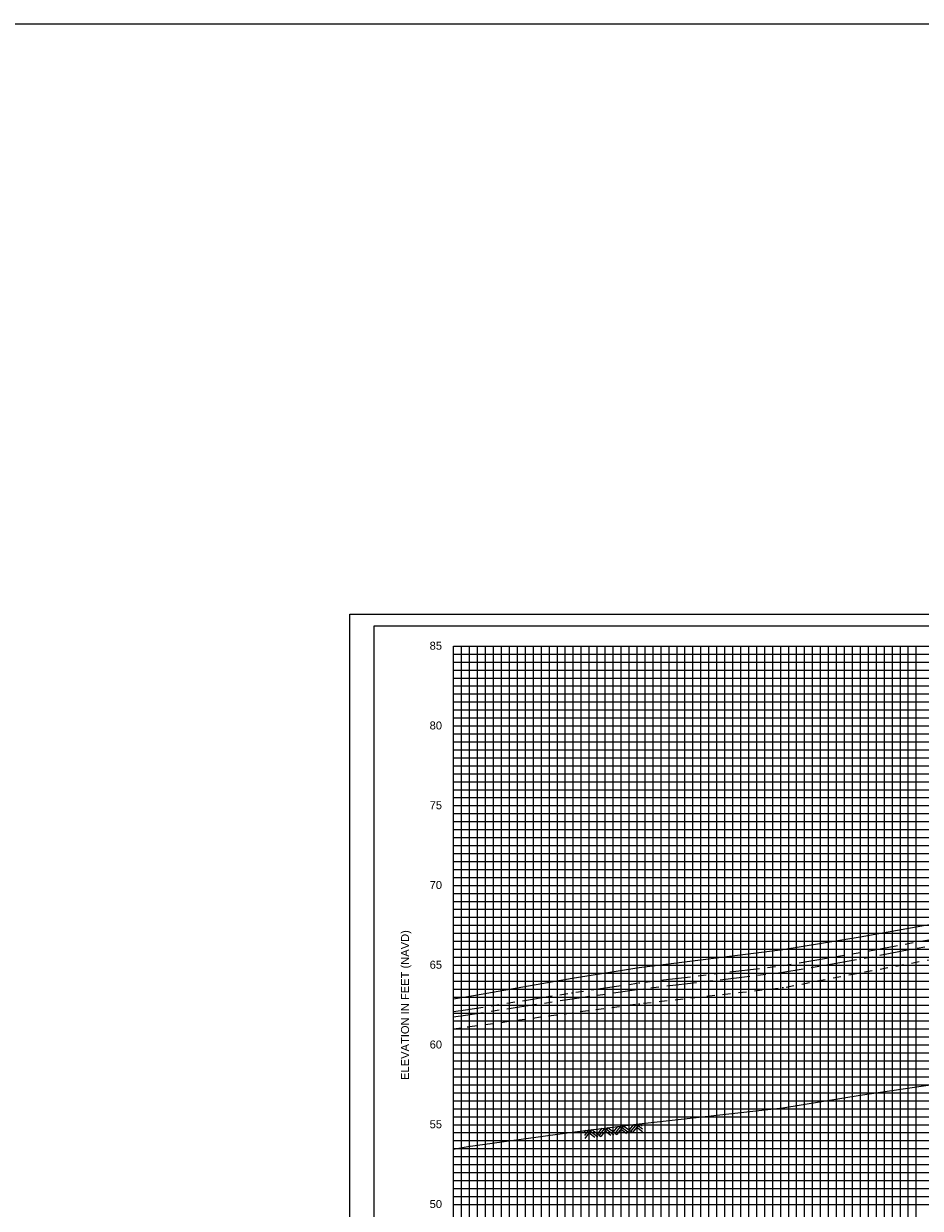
# Model space of a CAD drawing. Header units: inches. Extents: x -32 to 57.8, y 32 to 75.3.
# Tile 7 of 11: x 12.9 to 24.2, y 41.3 to 56.2. Entities that reach past the tile are written whole.
import ezdxf
from ezdxf.enums import TextEntityAlignment as Align

# ---------------------------------------------------------------- set-up
doc = ezdxf.new("R2010")
doc.units = ezdxf.units.IN
doc.header["$LTSCALE"] = 0.3
doc.header["$MEASUREMENT"] = 0
for name, pattern in [('CENTER', [2, 1.25, -0.25, 0.25, -0.25]), ('DOT', [0.25, 0, -0.25]), ('HIDDEN', [0.375, 0.25, -0.125]), ('PHANTOM', [2.5, 1.25, -0.25, 0.25, -0.25, 0.25, -0.25])]:
    doc.linetypes.add(name, pattern=pattern)
doc.layers.get('0').update_dxf_attribs({"color": 3, "plot": 0})
for name, color, linetype in [('1', 5, 'Continuous'), ('2', 50, 'Continuous'), ('3', 9, 'DOT'), ('STREAM', 5, 'Continuous'), ('STRUCTURE', 30, 'Continuous'), ('TEXT', 255, 'Continuous'), ('WS10', 4, 'HIDDEN'), ('WS100', 5, 'PHANTOM'), ('WS50', 1, 'CENTER'), ('WS500', 1, 'Continuous')]:
    doc.layers.add(name, color=color, linetype=linetype)
doc.styles.add('ARIAL', font='ARIAL.TTF')

# ---------------------------------------------------------------- blocks, each defined once
blk = doc.blocks.new('rock')
at = {"layer": 'STREAM'}
for p, q in [((0.171, 0.001), (0.147, -0.023)), ((0.209, 0.001), (0.147, -0.061)), ((0.247, 0.001), (0.147, -0.099)), ((0.251, 0.001), (0.351, -0.099)), ((0.375, 0.001), (0.313, -0.061)), ((0.413, 0.001), (0.332, -0.08)), ((0.451, 0.001), (0.351, -0.099)), ((0.451, 0.001), (0.551, -0.099)), ((0.575, 0.001), (0.513, -0.061)), ((0.613, 0.001), (0.532, -0.08)), ((0.651, 0.001), (0.551, -0.099)), ((0.651, 0.001), (0.751, -0.099)), ((0.776, 0.001), (0.713, -0.061)), ((0.813, 0.001), (0.732, -0.08)), ((0.851, 0.001), (0.751, -0.099)), ((0.851, 0.001), (0.88, -0.028)), ((0.211, -0.034), (0.275, -0.099)), ((0.23, -0.016), (0.313, -0.099)), ((0.413, -0.036), (0.475, -0.099)), ((0.432, -0.018), (0.513, -0.099)), ((0.613, -0.036), (0.676, -0.099)), ((0.632, -0.018), (0.713, -0.099)), ((0.813, -0.036), (0.876, -0.099)), ((0.832, -0.018), (0.88, -0.066))]:
    blk.add_line(p, q, dxfattribs=at)

msp = doc.modelspace()

# ---------------------------------------------------------------- linework, layer by layer
at = {"color": 252}
msp.add_lwpolyline([(17, 48.777), (33.1, 48.777), (33.1, 38.477), (17, 38.477)], close=True, dxfattribs=at)
at = {"layer": '1'}
for p, q in [((17.3, 48.627), (17.3, 38.627)), ((32.8, 48.627), (17.3, 48.627))]:
    msp.add_line(p, q, dxfattribs=at)
at = {"layer": '2', "color": 50}
for p, q in [((18.3, 39.377), (18.3, 48.377)), ((18.3, 48.377), (31.3, 48.377)), ((19.3, 39.377), (19.3, 48.377)), ((20.3, 39.377), (20.3, 48.377)), ((21.3, 39.377), (21.3, 48.377)), ((22.3, 39.377), (22.3, 48.377)), ((23.3, 39.377), (23.3, 48.377)), ((18.3, 46.377), (31.3, 46.377)), ((18.3, 45.377), (31.3, 45.377)), ((18.3, 44.377), (31.3, 44.377)), ((18.3, 43.377), (31.3, 43.377)), ((18.3, 42.377), (31.3, 42.377)), ((18.3, 41.377), (31.3, 41.377))]:
    msp.add_line(p, q, dxfattribs=at)
at = {"layer": '2', "color": 50, "linetype": 'Continuous'}
msp.add_line((18.3, 47.377), (31.3, 47.377), dxfattribs=at)
at = {"layer": '3', "color": 8, "linetype": 'Continuous'}
for p, q in [((18.3, 48.277), (31.3, 48.277)), ((18.4, 39.377), (18.4, 48.377)), ((18.5, 39.377), (18.5, 48.377)), ((18.6, 39.377), (18.6, 48.377)), ((18.7, 39.377), (18.7, 48.377)), ((18.8, 39.377), (18.8, 48.377)), ((18.9, 39.377), (18.9, 48.377)), ((19, 39.377), (19, 48.377)), ((19.1, 39.377), (19.1, 48.377)), ((19.2, 39.377), (19.2, 48.377)), ((19.4, 39.377), (19.4, 48.377)), ((19.5, 39.377), (19.5, 48.377)), ((19.6, 39.377), (19.6, 48.377)), ((19.7, 39.377), (19.7, 48.377)), ((19.8, 39.377), (19.8, 48.377)), ((19.9, 39.377), (19.9, 48.377)), ((20, 39.377), (20, 48.377)), ((20.1, 39.377), (20.1, 48.377)), ((20.2, 39.377), (20.2, 48.377)), ((20.4, 39.377), (20.4, 48.377)), ((20.5, 39.377), (20.5, 48.377)), ((20.6, 39.377), (20.6, 48.377)), ((20.7, 39.377), (20.7, 48.377)), ((20.8, 39.377), (20.8, 48.377)), ((20.9, 39.377), (20.9, 48.377)), ((21, 39.377), (21, 48.377)), ((21.1, 39.377), (21.1, 48.377)), ((21.2, 39.377), (21.2, 48.377)), ((21.4, 39.377), (21.4, 48.377)), ((21.5, 39.377), (21.5, 48.377)), ((21.6, 39.377), (21.6, 48.377)), ((21.7, 39.377), (21.7, 48.377)), ((21.8, 39.377), (21.8, 48.377)), ((21.9, 39.377), (21.9, 48.377)), ((22, 39.377), (22, 48.377)), ((22.1, 39.377), (22.1, 48.377)), ((22.2, 39.377), (22.2, 48.377)), ((22.4, 39.377), (22.4, 48.377)), ((22.5, 39.377), (22.5, 48.377)), ((22.6, 39.377), (22.6, 48.377)), ((22.7, 39.377), (22.7, 48.377)), ((22.8, 39.377), (22.8, 48.377)), ((22.9, 39.377), (22.9, 48.377)), ((23, 39.377), (23, 48.377)), ((23.1, 39.377), (23.1, 48.377)), ((23.2, 39.377), (23.2, 48.377)), ((23.4, 39.377), (23.4, 48.377)), ((23.5, 39.377), (23.5, 48.377)), ((23.6, 39.377), (23.6, 48.377)), ((23.7, 39.377), (23.7, 48.377)), ((23.8, 39.377), (23.8, 48.377)), ((23.9, 39.377), (23.9, 48.377)), ((24, 39.377), (24, 48.377)), ((24.1, 39.377), (24.1, 48.377)), ((18.3, 48.177), (31.3, 48.177)), ((18.3, 48.077), (31.3, 48.077)), ((18.3, 47.977), (31.3, 47.977)), ((18.3, 47.877), (31.3, 47.877)), ((18.3, 47.777), (31.3, 47.777)), ((18.3, 47.677), (31.3, 47.677)), ((18.3, 47.577), (31.3, 47.577)), ((18.3, 47.477), (31.3, 47.477)), ((18.3, 47.277), (31.3, 47.277)), ((18.3, 47.177), (31.3, 47.177)), ((18.3, 47.077), (31.3, 47.077)), ((18.3, 46.977), (31.3, 46.977)), ((18.3, 46.877), (31.3, 46.877)), ((18.3, 46.777), (31.3, 46.777)), ((18.3, 46.677), (31.3, 46.677)), ((18.3, 46.577), (31.3, 46.577)), ((18.3, 46.477), (31.3, 46.477)), ((18.3, 46.277), (31.3, 46.277)), ((18.3, 46.177), (31.3, 46.177)), ((18.3, 46.077), (31.3, 46.077)), ((18.3, 45.977), (31.3, 45.977)), ((18.3, 45.877), (31.3, 45.877)), ((18.3, 45.777), (31.3, 45.777)), ((18.3, 45.677), (31.3, 45.677)), ((18.3, 45.577), (31.3, 45.577)), ((18.3, 45.477), (31.3, 45.477)), ((18.3, 45.277), (31.3, 45.277)), ((18.3, 45.177), (31.3, 45.177)), ((18.3, 45.077), (31.3, 45.077)), ((18.3, 44.977), (31.3, 44.977)), ((18.3, 44.877), (31.3, 44.877)), ((18.3, 44.777), (31.3, 44.777)), ((18.3, 44.677), (31.3, 44.677)), ((18.3, 44.577), (31.3, 44.577)), ((18.3, 44.477), (31.3, 44.477)), ((18.3, 44.277), (31.3, 44.277)), ((18.3, 44.177), (31.3, 44.177)), ((18.3, 44.077), (31.3, 44.077)), ((18.3, 43.977), (31.3, 43.977)), ((18.3, 43.877), (31.3, 43.877)), ((18.3, 43.777), (31.3, 43.777)), ((18.3, 43.677), (31.3, 43.677)), ((18.3, 43.577), (31.3, 43.577)), ((18.3, 43.477), (31.3, 43.477)), ((18.3, 43.277), (31.3, 43.277)), ((18.3, 43.177), (31.3, 43.177)), ((18.3, 43.077), (31.3, 43.077)), ((18.3, 42.977), (31.3, 42.977)), ((18.3, 42.877), (31.3, 42.877)), ((18.3, 42.777), (31.3, 42.777)), ((18.3, 42.677), (31.3, 42.677)), ((18.3, 42.577), (31.3, 42.577)), ((18.3, 42.477), (31.3, 42.477)), ((18.3, 42.277), (31.3, 42.277)), ((18.3, 42.177), (31.3, 42.177)), ((18.3, 42.077), (31.3, 42.077)), ((18.3, 41.977), (31.3, 41.977)), ((18.3, 41.877), (31.3, 41.877)), ((18.3, 41.777), (31.3, 41.777)), ((18.3, 41.677), (31.3, 41.677)), ((18.3, 41.577), (31.3, 41.577)), ((18.3, 41.477), (31.3, 41.477))]:
    msp.add_line(p, q, dxfattribs=at)
at = {"layer": 'STREAM'}
msp.add_lwpolyline([(18.3, 42.071), (18.476, 42.103), (19.785, 42.285), (20.626, 42.387), (22.425, 42.589), (23.395, 42.747), (25.27, 43.023), (26.537, 43.201), (28.3, 43.468)], dxfattribs=at)
at = {"layer": 'STRUCTURE'}
msp.add_lwpolyline([(-9.197, 56.181), (57.779, 56.181), (57.779, 32.019), (-9.197, 32.019)], close=True, dxfattribs=at)
at = {"layer": 'WS10', "flags": 128}
msp.add_lwpolyline([(18.3, 43.578), (18.476, 43.603), (18.476, 43.603), (19.785, 43.781), (19.785, 43.781), (20.626, 43.893), (20.626, 43.893), (22.425, 44.095), (22.425, 44.095), (23.395, 44.281), (23.395, 44.281), (25.27, 44.635), (25.27, 44.635), (26.537, 44.819), (26.537, 44.819), (28.3, 45.041)], dxfattribs=at)
at = {"layer": 'WS100', "flags": 128}
msp.add_lwpolyline([(18.3, 43.794), (18.476, 43.821), (18.476, 43.821), (19.785, 44.031), (19.785, 44.031), (20.626, 44.155), (20.626, 44.155), (22.425, 44.371), (22.425, 44.371), (23.395, 44.535), (23.395, 44.535), (25.27, 44.885), (25.27, 44.885), (26.537, 45.079), (26.537, 45.079), (28.3, 45.301)], dxfattribs=at)
at = {"layer": 'WS50', "flags": 128}
msp.add_lwpolyline([(18.3, 43.729), (18.476, 43.755), (18.476, 43.755), (19.785, 43.955), (19.785, 43.955), (20.626, 44.075), (20.626, 44.075), (22.425, 44.287), (22.425, 44.287), (23.395, 44.455), (23.395, 44.455), (25.27, 44.809), (25.27, 44.809), (26.537, 44.999), (26.537, 44.999), (28.3, 45.223)], dxfattribs=at)
at = {"layer": 'WS500'}
msp.add_lwpolyline([(18.3, 43.956), (18.476, 43.983), (18.476, 43.983), (19.785, 44.215), (19.785, 44.215), (20.626, 44.349), (20.626, 44.349), (22.425, 44.575), (22.425, 44.575), (23.395, 44.733), (23.395, 44.733), (25.27, 45.067), (25.27, 45.067), (26.537, 45.267), (26.537, 45.267), (28.3, 45.488)], dxfattribs=at)

# ---------------------------------------------------------------- block references
at = {"layer": 'STREAM', "rotation": 6.911019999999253}
msp.add_blockref('rock', (19.785, 42.285), dxfattribs=at)

# ---------------------------------------------------------------- texts
at = {"layer": 'TEXT', "style": 'ARIAL'}
for s, p in [(' 85', (17.96, 48.332)), (' 80', (17.96, 47.332)), (' 75', (17.96, 46.332)), (' 70', (17.96, 45.332)), (' 65', (17.96, 44.332)), (' 60', (17.96, 43.332)), (' 55', (17.96, 42.332)), (' 50', (17.96, 41.332))]:
    msp.add_text(s, height=0.1, dxfattribs=at).set_placement(p)
msp.add_text('ELEVATION IN FEET (NAVD)', height=0.1, rotation=90, dxfattribs=at).set_placement((17.74, 43.877), align=Align.CENTER)

doc.saveas('drawing.dxf')
